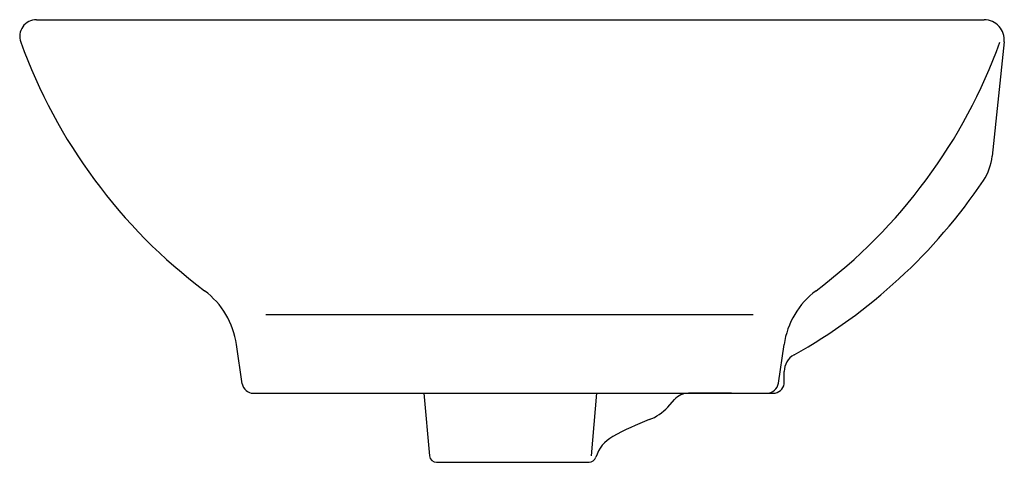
# Model space of a CAD drawing. Header units: millimetres. Extents: x -0.206 to 0.206, y -0.093 to 0.093.
import ezdxf

# ---------------------------------------------------------------- set-up
doc = ezdxf.new("R2010")
doc.units = ezdxf.units.MM
doc.layers.add('BLOCKS', color=3, linetype='Continuous')

msp = doc.modelspace()

# ---------------------------------------------------------------- linework, layer by layer
at = {"layer": 'BLOCKS'}
for p, q in [((-0.1993655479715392, 0.0927665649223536), (0.1979417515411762, 0.09277122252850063)), ((0.2063431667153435, 0.08344394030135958), (0.2013268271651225, 0.03555338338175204)), ((-0.1031556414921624, -0.03079272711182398), (0.1010961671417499, -0.03079272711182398)), ((-0.1130596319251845, -0.05983140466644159), (-0.1154765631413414, -0.04340435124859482)), ((0.111678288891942, -0.05954286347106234), (0.1140527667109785, -0.04340435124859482)), ((0.1141473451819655, -0.05983140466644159), (0.1141473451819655, -0.05470823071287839)), ((-0.10844698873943, -0.06381504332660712), (-0.1019168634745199, -0.06381504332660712)), ((-0.1019168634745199, -0.06381504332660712), (0.1095347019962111, -0.06381504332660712)), ((-0.08325887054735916, -0.06381504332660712), (0.07404718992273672, -0.06381504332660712)), ((-0.03689873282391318, -0.06381504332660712), (-0.03458423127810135, -0.09003501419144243)), ((0.03547493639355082, -0.06381504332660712), (0.033160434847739, -0.09003501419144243)), ((0.0919912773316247, -0.06381504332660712), (0.07404718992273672, -0.06381504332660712)), ((0.0652857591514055, -0.06958709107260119), (0.06810432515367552, -0.06645945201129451)), ((-0.03159585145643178, -0.09277122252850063), (0.03230054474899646, -0.09277122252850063))]:
    msp.add_line(p, q, dxfattribs=at)
for centre, radius, start, end in [((-0.1993654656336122, 0.0857429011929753), 0.007023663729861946, 90.0006716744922, 199.8691132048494), ((0.1979418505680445, 0.08432394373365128), 0.008447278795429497, 354.0203074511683, 90.0006716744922), ((0.007072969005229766, 0.1603467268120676), 0.226528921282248, 199.8691132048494, 233.1128009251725), ((-0.008496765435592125, 0.1603467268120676), 0.226528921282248, 306.8871990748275, 340.1308867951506), ((0.1789342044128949, 0.03789891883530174), 0.02251513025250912, 326.0555110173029, 354.0203074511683), ((0.004946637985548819, 0.1550099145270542), 0.2322450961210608, 299.1985838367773, 326.0555110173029), ((-0.1496048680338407, -0.04842568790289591), 0.03449572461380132, 8.36994220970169, 53.11280092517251), ((0.1481810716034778, -0.04842568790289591), 0.03449572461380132, 126.8871990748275, 171.6300577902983), ((0.1221473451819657, -0.05470823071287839), 0.008, 119.1985838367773, 180), ((-0.10844698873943, -0.05915274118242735), 0.004662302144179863, 188.3699422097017, 270), ((0.106731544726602, -0.05881504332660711), 0.005, 270, 351.6300577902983), ((0.1095347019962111, -0.05915274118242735), 0.004662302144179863, 270, 351.6300577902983), ((0.07404718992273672, -0.07181504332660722), 0.008, 90, 137.9754540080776), ((0.05042859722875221, -0.05619811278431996), 0.02, 290.7982261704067, 317.9754540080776), ((0.09977861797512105, -0.1861250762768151), 0.1189835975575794, 110.7982261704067, 118.9218290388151), ((0.04949049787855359, -0.09511027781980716), 0.015, 118.9218290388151, 162.7456438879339), ((-0.03159585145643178, -0.08977122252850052), 0.003, 185.0445645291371, 270), ((0.03230054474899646, -0.08977122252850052), 0.003, 270, 342.745643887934)]:
    msp.add_arc(centre, radius, start, end, dxfattribs=at)

doc.saveas('drawing.dxf')
